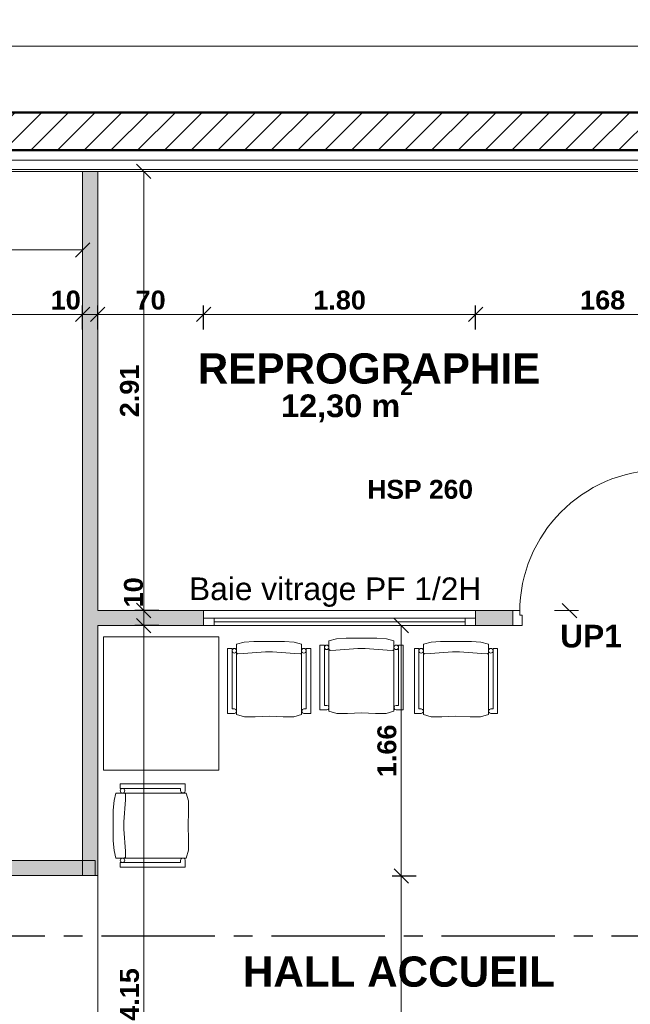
# Model space of a CAD drawing. Extents: x -45086 to 279774, y -60645 to -24658.
# Tile 25 of 35: x -22363 to -18324, y -32935 to -26420. Entities that reach past the tile are written whole.
import ezdxf

# ---------------------------------------------------------------- set-up
doc = ezdxf.new("R2010")
doc.units = 0
doc.header["$LTSCALE"] = 0.1
doc.header["$MEASUREMENT"] = 0
doc.linetypes.add('AXES2', pattern=[1.125, 0.75, -0.125, 0.125, -0.125])
doc.layers.get('0').update_dxf_attribs({"lineweight": 9})
doc.layers.get('Defpoints').update_dxf_attribs({"lineweight": 9})
for name, color, linetype, lineweight in [('Cloisons', 7, 'Continuous', 9), ('Cotat_ 1_50', 7, 'Continuous', 9), ('Doublages Inter', 7, 'Continuous', 9), ('Faux plafonds', 7, 'Continuous', 9), ('Mobiliers', 7, 'Continuous', 9), ('Murs Périphériques', 7, 'Continuous', 9), ('Revetement Sols', 7, 'Continuous', 9), ('Sols Inter', 7, 'Continuous', 9), ('Texte 2D', 7, 'Continuous', 9)]:
    doc.layers.add(name, color=color, linetype=linetype, lineweight=lineweight)
doc.styles.add('STYLE_GENERE_1', font='arial.ttf')
doc.styles.add('STYLE_GENERE_2', font='swisscb.ttf', dxfattribs={"width": 1.25})
doc.styles.add('STYLE_GENERE_6', font='arialbd.ttf')
doc.linetypes.add('ISOLATION', pattern='A,0.0001,-0.1,[134,ltypeshp.shx,S=0.1,R=0,X=-0.1,Y=0],-0.2,[134,ltypeshp.shx,S=0.1,R=180,X=0.1,Y=0],-0.1', length=0.4001)
doc.dimstyles.new('COTE CM', dxfattribs={"dimtxt": 125, "dimasz": 95, "dimexe": 60, "dimexo": 60, "dimgap": 30, "dimtad": 1, "dimdec": 0, "dimlfac": 0.1, "dimzin": 0, "dimdsep": 46, "dimtxsty": 'STYLE_GENERE_2', "dimblk": 'OBLIQUE', "dimcen": 0.09, "dimclrd": 256, "dimclre": 59, "dimclrt": 256, "dimadec": 0, "dimazin": 0, "dimtfac": 1, "dimtdec": 0, "dimtmove": 1, "dimatfit": 3, "dimfxl": 100, "dimfxlon": 1, "dimtolj": 1, "dimtzin": 0, "dimlwd": -1, "dimarcsym": 0})
doc.dimstyles.new('COTE METRES', dxfattribs={"dimtxt": 125, "dimasz": 95, "dimexe": 60, "dimexo": 60, "dimgap": 30, "dimtad": 1, "dimlfac": 0.001, "dimzin": 0, "dimdsep": 46, "dimtxsty": 'STYLE_GENERE_2', "dimblk": 'OBLIQUE', "dimcen": 0.09, "dimclrd": 256, "dimclre": 256, "dimclrt": 256, "dimadec": 0, "dimazin": 0, "dimtfac": 1, "dimtmove": 1, "dimatfit": 3, "dimldrblk": 'OBLIQUE', "dimfxl": 100, "dimfxlon": 1, "dimtolj": 1, "dimtzin": 0, "dimlwd": -1, "dimlwe": -1, "dimarcsym": 0})

# ---------------------------------------------------------------- blocks, each defined once
blk = doc.blocks.new('Chaise 4 12', base_point=(-22620.7, 257555.9))
at = {"layer": 'Mobiliers', "color": 59, "linetype": 'Continuous', "lineweight": 20}
for p, q in [((-22590.7, 258009.6), (-22620.7, 258009.6)), ((-22620.7, 258009.6), (-22620.7, 257580.3)), ((-22590.7, 258009.6), (-22620.7, 258009.6)), ((-22620.7, 258009.6), (-22620.7, 257580.3)), ((-22590.7, 257609.8), (-22590.7, 258009.6)), ((-22590.7, 257609.8), (-22590.7, 258009.6)), ((-22510.4, 258050.8), (-22560.7, 258038.2)), ((-22510.4, 258050.8), (-22560.7, 258038.2)), ((-22560.7, 258038.2), (-22560.7, 257572.4)), ((-22560.7, 258038.2), (-22560.7, 257572.4)), ((-22447.7, 258055.9), (-22510.4, 258050.8)), ((-22447.7, 258055.9), (-22510.4, 258050.8)), ((-22345.7, 258055.9), (-22447.7, 258055.9)), ((-22345.7, 258055.9), (-22447.7, 258055.9)), ((-22243.7, 258055.9), (-22345.7, 258055.9)), ((-22243.7, 258055.9), (-22345.7, 258055.9)), ((-22181, 258050.8), (-22243.7, 258055.9)), ((-22181, 258050.8), (-22243.7, 258055.9)), ((-22130.7, 258038.2), (-22181, 258050.8)), ((-22130.7, 258038.2), (-22181, 258050.8)), ((-22130.7, 257572.4), (-22130.7, 258038.2)), ((-22130.7, 257572.4), (-22130.7, 258038.2)), ((-22070.7, 258009.6), (-22100.7, 258009.6)), ((-22100.7, 258009.6), (-22100.7, 257609.8)), ((-22070.7, 258009.6), (-22100.7, 258009.6)), ((-22100.7, 258009.6), (-22100.7, 257609.8)), ((-22070.7, 257580.3), (-22070.7, 258009.6)), ((-22070.7, 257580.3), (-22070.7, 258009.6)), ((-22560.5, 257980.6), (-22560.7, 257981.9)), ((-22560, 257979.2), (-22560.5, 257980.6)), ((-22559.3, 257978), (-22560, 257979.2)), ((-22558.4, 257977), (-22559.3, 257978)), ((-22557.3, 257976.1), (-22558.4, 257977)), ((-22556.1, 257975.4), (-22557.3, 257976.1)), ((-22554.8, 257974.9), (-22556.1, 257975.4)), ((-22553.4, 257974.6), (-22554.8, 257974.9)), ((-22552.7, 257974.6), (-22553.4, 257974.6)), ((-22514.7, 257975.6), (-22552.7, 257974.6)), ((-22369.2, 257986.6), (-22514.7, 257975.6)), ((-22322.2, 257986.6), (-22369.2, 257986.6)), ((-22176.7, 257975.6), (-22322.2, 257986.6)), ((-22138.7, 257974.6), (-22176.7, 257975.6)), ((-22138, 257974.6), (-22138.7, 257974.6)), ((-22136.6, 257974.9), (-22138, 257974.6)), ((-22135.3, 257975.4), (-22136.6, 257974.9)), ((-22134.1, 257976.1), (-22135.3, 257975.4)), ((-22133, 257977), (-22134.1, 257976.1)), ((-22132.1, 257978), (-22133, 257977)), ((-22131.4, 257979.2), (-22132.1, 257978)), ((-22575.7, 257609.8), (-22590.7, 257609.8)), ((-22575.7, 257609.8), (-22590.7, 257609.8)), ((-22566.9, 257606.9), (-22575.7, 257609.8)), ((-22566.9, 257606.9), (-22575.7, 257609.8)), ((-22561.4, 257599.4), (-22566.9, 257606.9)), ((-22561.4, 257599.4), (-22566.9, 257606.9)), ((-22124.5, 257606.9), (-22130, 257599.4)), ((-22124.5, 257606.9), (-22130, 257599.4)), ((-22115.7, 257609.8), (-22124.5, 257606.9)), ((-22115.7, 257609.8), (-22124.5, 257606.9)), ((-22100.7, 257609.8), (-22115.7, 257609.8)), ((-22100.7, 257609.8), (-22115.7, 257609.8)), ((-22620.7, 257580.3), (-22575.7, 257580.3)), ((-22620.7, 257580.3), (-22575.7, 257580.3)), ((-22575.7, 257580.3), (-22566.9, 257582.7)), ((-22575.7, 257580.3), (-22566.9, 257582.7)), ((-22566.9, 257582.7), (-22561.4, 257590.2)), ((-22566.9, 257582.7), (-22561.4, 257590.2)), ((-22561.4, 257590.2), (-22561.4, 257599.4)), ((-22561.4, 257590.2), (-22561.4, 257599.4)), ((-22560.7, 257572.4), (-22508.8, 257557.1)), ((-22560.7, 257572.4), (-22508.8, 257557.1)), ((-22508.8, 257557.1), (-22438.7, 257556.9)), ((-22508.8, 257557.1), (-22438.7, 257556.9)), ((-22438.7, 257556.9), (-22345.7, 257561.1)), ((-22438.7, 257556.9), (-22345.7, 257561.1)), ((-22345.7, 257561.1), (-22252.7, 257556.9)), ((-22345.7, 257561.1), (-22252.7, 257556.9)), ((-22252.7, 257556.9), (-22182.6, 257557.1)), ((-22252.7, 257556.9), (-22182.6, 257557.1)), ((-22182.6, 257557.1), (-22130.7, 257572.4)), ((-22182.6, 257557.1), (-22130.7, 257572.4)), ((-22130, 257599.4), (-22130, 257590.2)), ((-22130, 257599.4), (-22130, 257590.2)), ((-22130, 257590.2), (-22124.5, 257582.7)), ((-22130, 257590.2), (-22124.5, 257582.7)), ((-22124.5, 257582.7), (-22115.7, 257580.3)), ((-22124.5, 257582.7), (-22115.7, 257580.3)), ((-22115.7, 257580.3), (-22070.7, 257580.3)), ((-22115.7, 257580.3), (-22070.7, 257580.3))]:
    blk.add_line(p, q, dxfattribs=at)
for centre, start, end in [((-22575.7, 257994.6), 90, 270), ((-22575.7, 257994.6), 90, 270), ((-22575.7, 257994.6), 270, 90), ((-22575.7, 257994.6), 270, 90), ((-22115.7, 257994.6), 90, 270), ((-22115.7, 257994.6), 90, 270), ((-22115.7, 257994.6), 270, 90), ((-22115.7, 257994.6), 270, 90)]:
    blk.add_arc(centre, 15, start, end, dxfattribs=at)
blk = doc.blocks.new('_Oblique')
at = {"color": 0, "linetype": 'ByBlock', "lineweight": -2}
blk.add_line((-0.5, -0.5), (0.5, 0.5), dxfattribs=at)
blk = doc.blocks.new('*D286', base_point=(-22620.7, 257555.9))
at = {"layer": 'Cotat_ 1_50', "transparency": 16777216}
for p, q in [((-21442.3, -30429.6), (-21602.3, -30429.6)), ((-21542.3, -34580.3), (-21542.3, -30429.6)), ((-21642.3, -34580.3), (-21482.3, -34580.3))]:
    blk.add_line(p, q, dxfattribs=at)
at = {"layer": 'Defpoints', "color": 0, "transparency": 16777216}
for p in [(-21542.3, -30429.6), (-19455.2, -30429.6), (-21843.5, -34580.3)]:
    blk.add_point(p, dxfattribs=at)
at = {"layer": 'Cotat_ 1_50', "transparency": 16777216, "xscale": 95, "yscale": 95, "zscale": 95}
for p, rotation in [((-21542.3, -30429.6), 90), ((-21542.3, -34580.3), 270)]:
    blk.add_blockref('_Oblique', p, dxfattribs=dict(at, rotation=rotation))
at = {"layer": 'Cotat_ 1_50', "transparency": 16777216, "insert": (-21636.4, -32870.2), "char_height": 125, "attachment_point": 5, "rotation": 90, "style": 'STYLE_GENERE_2'}
blk.add_mtext('\\A1;4.15', dxfattribs=at)
blk = doc.blocks.new('*D287', base_point=(-22620.7, 257555.9))
at = {"layer": 'Cotat_ 1_50', "color": 59, "lineweight": -2, "transparency": 16777216}
for p, q in [((-21442.3, -30329.7), (-21602.3, -30329.7)), ((-21442.3, -30429.7), (-21602.3, -30429.7))]:
    blk.add_line(p, q, dxfattribs=at)
at = {"layer": 'Cotat_ 1_50', "transparency": 16777216}
blk.add_line((-21542.3, -30429.7), (-21542.3, -30329.7), dxfattribs=at)
at = {"layer": 'Defpoints', "color": 0, "transparency": 16777216}
for p in [(-21542.3, -30329.7), (-19456.8, -30329.7), (-19456.8, -30429.7)]:
    blk.add_point(p, dxfattribs=at)
at = {"layer": 'Cotat_ 1_50', "transparency": 16777216, "xscale": 95, "yscale": 95, "zscale": 95}
for p, rotation in [((-21542.3, -30329.7), 90), ((-21542.3, -30429.7), 270)]:
    blk.add_blockref('_Oblique', p, dxfattribs=dict(at, rotation=rotation))
at = {"layer": 'Cotat_ 1_50', "transparency": 16777216, "insert": (-21610, -30209.4), "char_height": 125, "attachment_point": 5, "rotation": 90, "style": 'STYLE_GENERE_2'}
blk.add_mtext('\\A1;10', dxfattribs=at)
blk = doc.blocks.new('*D288', base_point=(-22620.7, 257555.9))
at = {"layer": 'Cotat_ 1_50', "transparency": 16777216}
for p, q in [((-42385.9, -26696.5), (-42385.9, -26536.5)), ((-10001.2, -26696.5), (-10001.2, -26536.5)), ((-42385.9, -26596.5), (-10001.2, -26596.5))]:
    blk.add_line(p, q, dxfattribs=at)
at = {"layer": 'Defpoints', "color": 0, "transparency": 16777216}
for p in [(-10001.2, -26596.5), (-42385.9, -31309.9), (-10001.2, -34322.8)]:
    blk.add_point(p, dxfattribs=at)
at = {"layer": 'Cotat_ 1_50', "transparency": 16777216, "xscale": 95, "yscale": 95, "zscale": 95, "rotation": 180}
blk.add_blockref('_Oblique', (-42385.9, -26596.5), dxfattribs=at)
at = {"layer": 'Cotat_ 1_50', "transparency": 16777216, "xscale": 95, "yscale": 95, "zscale": 95}
blk.add_blockref('_Oblique', (-10001.2, -26596.5), dxfattribs=at)
at = {"layer": 'Cotat_ 1_50', "transparency": 16777216, "insert": (-26193.6, -26502.4), "char_height": 125, "attachment_point": 5, "style": 'STYLE_GENERE_2'}
blk.add_mtext('\\A1;32.39', dxfattribs=at)
blk = doc.blocks.new('*D352', base_point=(-22620.7, 257555.9))
at = {"layer": 'Cotat_ 1_50', "transparency": 16777216}
for p, q in [((-16167.7, -27424.3), (-16007.7, -27424.3)), ((-16067.7, -30104.3), (-16067.7, -27424.3)), ((-16067.7, -30104.3), (-16007.7, -30104.3))]:
    blk.add_line(p, q, dxfattribs=at)
at = {"layer": 'Defpoints', "color": 0, "transparency": 16777216}
for p in [(-26085.6, -27424.3), (-16067.7, -27424.3), (-16112.1, -30104.3)]:
    blk.add_point(p, dxfattribs=at)
at = {"layer": 'Cotat_ 1_50', "transparency": 16777216, "xscale": 95, "yscale": 95, "zscale": 95}
for p, rotation in [((-16067.7, -27424.3), 90), ((-16067.7, -30104.3), 270)]:
    blk.add_blockref('_Oblique', p, dxfattribs=dict(at, rotation=rotation))
at = {"layer": 'Cotat_ 1_50', "transparency": 16777216, "insert": (-16161.8, -28764.3), "char_height": 125, "attachment_point": 5, "rotation": 90, "style": 'STYLE_GENERE_2'}
blk.add_mtext('\\A1;2.68', dxfattribs=at)
blk = doc.blocks.new('*D400', base_point=(-22620.7, 257555.9))
at = {"layer": 'Cotat_ 1_50', "color": 59, "lineweight": -2, "transparency": 16777216}
for p, q in [((-19739.7, -32086.9), (-19899.7, -32086.9)), ((-19739.7, -37080.1), (-19899.7, -37080.1))]:
    blk.add_line(p, q, dxfattribs=at)
at = {"layer": 'Cotat_ 1_50', "transparency": 16777216}
blk.add_line((-19839.7, -37080.1), (-19839.7, -32086.9), dxfattribs=at)
at = {"layer": 'Defpoints', "color": 0, "transparency": 16777216}
for p in [(-19839.7, -32086.9), (-19215.6, -32086.9), (-19418.8, -37080.1)]:
    blk.add_point(p, dxfattribs=at)
at = {"layer": 'Cotat_ 1_50', "transparency": 16777216, "xscale": 95, "yscale": 95, "zscale": 95}
for p, rotation in [((-19839.7, -32086.9), 90), ((-19839.7, -37080.1), 270)]:
    blk.add_blockref('_Oblique', p, dxfattribs=dict(at, rotation=rotation))
at = {"layer": 'Cotat_ 1_50', "transparency": 16777216, "insert": (-19933.8, -34583.5), "char_height": 125, "attachment_point": 5, "rotation": 90, "style": 'STYLE_GENERE_2'}
blk.add_mtext('\\A1;499', dxfattribs=at)
blk = doc.blocks.new('*D401', base_point=(-22620.7, 257555.9))
at = {"layer": 'Cotat_ 1_50', "transparency": 16777216}
for p, q in [((-19939.7, -30429.7), (-19779.7, -30429.7)), ((-19839.7, -32086.9), (-19839.7, -30429.7)), ((-19739.7, -32086.9), (-19899.7, -32086.9))]:
    blk.add_line(p, q, dxfattribs=at)
at = {"layer": 'Defpoints', "color": 0, "transparency": 16777216}
for p in [(-21849.7, -30429.7), (-19839.7, -30429.7), (-19215.6, -32086.9)]:
    blk.add_point(p, dxfattribs=at)
at = {"layer": 'Cotat_ 1_50', "transparency": 16777216, "xscale": 95, "yscale": 95, "zscale": 95}
for p, rotation in [((-19839.7, -30429.7), 90), ((-19839.7, -32086.9), 270)]:
    blk.add_blockref('_Oblique', p, dxfattribs=dict(at, rotation=rotation))
at = {"layer": 'Cotat_ 1_50', "transparency": 16777216, "insert": (-19933.8, -31258.3), "char_height": 125, "attachment_point": 5, "rotation": 90, "style": 'STYLE_GENERE_2'}
blk.add_mtext('\\A1;1.66', dxfattribs=at)
blk = doc.blocks.new('*D412', base_point=(-22620.7, 257555.9))
at = {"layer": 'Cotat_ 1_50', "transparency": 16777216}
for p, q in [((-26085.6, -28470.6), (-26085.6, -28310.6)), ((-21947.3, -28470.6), (-21947.3, -28310.6)), ((-26085.6, -28370.6), (-21947.3, -28370.6))]:
    blk.add_line(p, q, dxfattribs=at)
at = {"layer": 'Defpoints', "color": 0, "transparency": 16777216}
for p in [(-21947.3, -28370.6), (-26085.6, -29744.1), (-21947.3, -29744.1)]:
    blk.add_point(p, dxfattribs=at)
at = {"layer": 'Cotat_ 1_50', "transparency": 16777216, "xscale": 95, "yscale": 95, "zscale": 95, "rotation": 180}
blk.add_blockref('_Oblique', (-26085.6, -28370.6), dxfattribs=at)
at = {"layer": 'Cotat_ 1_50', "transparency": 16777216, "xscale": 95, "yscale": 95, "zscale": 95}
blk.add_blockref('_Oblique', (-21947.3, -28370.6), dxfattribs=at)
at = {"layer": 'Cotat_ 1_50', "transparency": 16777216, "insert": (-24016.5, -28277.6), "char_height": 125, "attachment_point": 5, "style": 'STYLE_GENERE_2'}
blk.add_mtext('\\A1;4.14', dxfattribs=at)
blk = doc.blocks.new('*D413', base_point=(-22620.7, 257555.9))
at = {"layer": 'Cotat_ 1_50', "color": 59, "lineweight": -2, "transparency": 16777216}
for p, q in [((-21947.3, -28470.6), (-21947.3, -28310.6)), ((-21847.3, -28470.6), (-21847.3, -28310.6))]:
    blk.add_line(p, q, dxfattribs=at)
at = {"layer": 'Cotat_ 1_50', "transparency": 16777216}
blk.add_line((-21947.3, -28370.6), (-21847.3, -28370.6), dxfattribs=at)
at = {"layer": 'Defpoints', "color": 0, "transparency": 16777216}
for p in [(-21847.3, -28370.6), (-21947.3, -29724.6), (-21847.3, -29724.6)]:
    blk.add_point(p, dxfattribs=at)
at = {"layer": 'Cotat_ 1_50', "transparency": 16777216, "xscale": 95, "yscale": 95, "zscale": 95, "rotation": 180}
blk.add_blockref('_Oblique', (-21947.3, -28370.6), dxfattribs=at)
at = {"layer": 'Cotat_ 1_50', "transparency": 16777216, "xscale": 95, "yscale": 95, "zscale": 95}
blk.add_blockref('_Oblique', (-21847.3, -28370.6), dxfattribs=at)
at = {"layer": 'Cotat_ 1_50', "transparency": 16777216, "insert": (-22058.9, -28276.5), "char_height": 125, "attachment_point": 5, "style": 'STYLE_GENERE_2'}
blk.add_mtext('\\A1;10', dxfattribs=at)
blk = doc.blocks.new('*D458', base_point=(-22620.7, 257555.9))
at = {"layer": 'Cotat_ 1_50', "color": 59, "lineweight": -2, "transparency": 16777216}
for p, q in [((-21847.3, -28470.6), (-21847.3, -28310.6)), ((-21147.3, -28470.6), (-21147.3, -28310.6))]:
    blk.add_line(p, q, dxfattribs=at)
at = {"layer": 'Cotat_ 1_50', "transparency": 16777216}
blk.add_line((-21847.3, -28370.6), (-21147.3, -28370.6), dxfattribs=at)
at = {"layer": 'Defpoints', "color": 0, "transparency": 16777216}
for p in [(-21147.3, -28370.6), (-21847.3, -28627.4), (-21147.3, -29212.9)]:
    blk.add_point(p, dxfattribs=at)
at = {"layer": 'Cotat_ 1_50', "transparency": 16777216, "xscale": 95, "yscale": 95, "zscale": 95, "rotation": 180}
blk.add_blockref('_Oblique', (-21847.3, -28370.6), dxfattribs=at)
at = {"layer": 'Cotat_ 1_50', "transparency": 16777216, "xscale": 95, "yscale": 95, "zscale": 95}
blk.add_blockref('_Oblique', (-21147.3, -28370.6), dxfattribs=at)
at = {"layer": 'Cotat_ 1_50', "transparency": 16777216, "insert": (-21497.3, -28276.5), "char_height": 125, "attachment_point": 5, "style": 'STYLE_GENERE_2'}
blk.add_mtext('\\A1;70', dxfattribs=at)
blk = doc.blocks.new('*D459', base_point=(-22620.7, 257555.9))
at = {"layer": 'Cotat_ 1_50', "transparency": 16777216}
for p, q in [((-21147.3, -28470.6), (-21147.3, -28310.6)), ((-19347.3, -28470.6), (-19347.3, -28310.6)), ((-21147.3, -28370.6), (-19347.3, -28370.6))]:
    blk.add_line(p, q, dxfattribs=at)
at = {"layer": 'Defpoints', "color": 0, "transparency": 16777216}
for p in [(-19347.3, -28370.6), (-21147.3, -29212.9), (-19347.3, -29212.9)]:
    blk.add_point(p, dxfattribs=at)
at = {"layer": 'Cotat_ 1_50', "transparency": 16777216, "xscale": 95, "yscale": 95, "zscale": 95, "rotation": 180}
blk.add_blockref('_Oblique', (-21147.3, -28370.6), dxfattribs=at)
at = {"layer": 'Cotat_ 1_50', "transparency": 16777216, "xscale": 95, "yscale": 95, "zscale": 95}
blk.add_blockref('_Oblique', (-19347.3, -28370.6), dxfattribs=at)
at = {"layer": 'Cotat_ 1_50', "transparency": 16777216, "insert": (-20247.3, -28276.5), "char_height": 125, "attachment_point": 5, "style": 'STYLE_GENERE_2'}
blk.add_mtext('\\A1;1.80', dxfattribs=at)
blk = doc.blocks.new('*D460', base_point=(-22620.7, 257555.9))
at = {"layer": 'Cotat_ 1_50', "color": 59, "lineweight": -2, "transparency": 16777216}
for p, q in [((-19347.3, -28470.6), (-19347.3, -28310.6)), ((-17666.4, -28470.6), (-17666.4, -28310.6))]:
    blk.add_line(p, q, dxfattribs=at)
at = {"layer": 'Cotat_ 1_50', "transparency": 16777216}
blk.add_line((-19347.3, -28370.6), (-17666.4, -28370.6), dxfattribs=at)
at = {"layer": 'Defpoints', "color": 0, "transparency": 16777216}
for p in [(-17666.4, -28370.6), (-19347.3, -29212.9), (-17666.4, -30329.7)]:
    blk.add_point(p, dxfattribs=at)
at = {"layer": 'Cotat_ 1_50', "transparency": 16777216, "xscale": 95, "yscale": 95, "zscale": 95, "rotation": 180}
blk.add_blockref('_Oblique', (-19347.3, -28370.6), dxfattribs=at)
at = {"layer": 'Cotat_ 1_50', "transparency": 16777216, "xscale": 95, "yscale": 95, "zscale": 95}
blk.add_blockref('_Oblique', (-17666.4, -28370.6), dxfattribs=at)
at = {"layer": 'Cotat_ 1_50', "transparency": 16777216, "insert": (-18506.8, -28276.5), "char_height": 125, "attachment_point": 5, "style": 'STYLE_GENERE_2'}
blk.add_mtext('\\A1;168', dxfattribs=at)
blk = doc.blocks.new('*D493')
at = {"layer": 'Defpoints', "color": 0, "transparency": 16777216}
for p in [(-26341.5, -32084), (-26341.5, -33274.8), (-21847.3, -33488.1)]:
    blk.add_point(p, dxfattribs=at)
at = {"layer": 'Murs Périphériques', "transparency": 16777216}
for p, q in [((-26341.5, -33174.8), (-26341.5, -33334.8)), ((-21847.3, -33374.8), (-21847.3, -33214.8)), ((-21847.3, -33274.8), (-26341.5, -33274.8))]:
    blk.add_line(p, q, dxfattribs=at)
at = {"layer": 'Murs Périphériques', "transparency": 16777216, "xscale": 95, "yscale": 95, "zscale": 95, "rotation": 180}
blk.add_blockref('_Oblique', (-26341.5, -33274.8), dxfattribs=at)
at = {"layer": 'Murs Périphériques', "transparency": 16777216, "xscale": 95, "yscale": 95, "zscale": 95}
blk.add_blockref('_Oblique', (-21847.3, -33274.8), dxfattribs=at)
at = {"layer": 'Murs Périphériques', "transparency": 16777216, "insert": (-24094.4, -33180.7), "char_height": 125, "attachment_point": 5, "style": 'STYLE_GENERE_2'}
blk.add_mtext('\\A1;4.49', dxfattribs=at)
blk = doc.blocks.new('*D495')
at = {"layer": 'Defpoints', "color": 0, "transparency": 16777216}
for p in [(-22203.7, -27424.3), (-21542.3, -27424.3), (-22203.7, -30329.7)]:
    blk.add_point(p, dxfattribs=at)
at = {"layer": 'Murs Périphériques', "transparency": 16777216}
for p, q in [((-21642.3, -27424.3), (-21482.3, -27424.3)), ((-21542.3, -30329.7), (-21542.3, -27424.3)), ((-21642.3, -30329.7), (-21482.3, -30329.7))]:
    blk.add_line(p, q, dxfattribs=at)
at = {"layer": 'Murs Périphériques', "transparency": 16777216, "xscale": 95, "yscale": 95, "zscale": 95}
for p, rotation in [((-21542.3, -27424.3), 90), ((-21542.3, -30329.7), 270)]:
    blk.add_blockref('_Oblique', p, dxfattribs=dict(at, rotation=rotation))
at = {"layer": 'Murs Périphériques', "transparency": 16777216, "insert": (-21636.4, -28877), "char_height": 125, "attachment_point": 5, "rotation": 90, "style": 'STYLE_GENERE_2'}
blk.add_mtext('\\A1;2.91', dxfattribs=at)
blk = doc.blocks.new('*D506')
at = {"layer": 'Defpoints', "color": 0, "transparency": 16777216}
for p in [(-23997.4, -27424.3), (-21947.3, -27424.3), (-21947.3, -27944.2)]:
    blk.add_point(p, dxfattribs=at)
at = {"layer": 'Murs Périphériques', "transparency": 16777216}
for p, q in [((-23997.4, -27844.2), (-23997.4, -28004.2)), ((-21947.3, -27844.2), (-21947.3, -28004.2)), ((-23997.4, -27944.2), (-21947.3, -27944.2))]:
    blk.add_line(p, q, dxfattribs=at)
at = {"layer": 'Murs Périphériques', "transparency": 16777216, "xscale": 95, "yscale": 95, "zscale": 95, "rotation": 180}
blk.add_blockref('_Oblique', (-23997.4, -27944.2), dxfattribs=at)
at = {"layer": 'Murs Périphériques', "transparency": 16777216, "xscale": 95, "yscale": 95, "zscale": 95}
blk.add_blockref('_Oblique', (-21947.3, -27944.2), dxfattribs=at)
at = {"layer": 'Murs Périphériques', "transparency": 16777216, "insert": (-22972.4, -27850), "char_height": 125, "attachment_point": 5, "style": 'STYLE_GENERE_2'}
blk.add_mtext('\\A1;2.05', dxfattribs=at)

msp = doc.modelspace()

# ---------------------------------------------------------------- hatches: boundary and pattern name
at = {"layer": 'Cloisons'}
msp.add_hatch(color=256, dxfattribs=at).paths.add_polyline_path([(-21847.309, -32084.034), (-21847.309, -27424.264), (-21947.309, -27424.264), (-21947.309, -32084.034)])
for points in [[(-21847.309, -30329.716), (-21847.309, -30429.716), (-21147.309, -30429.716), (-21147.309, -30329.716)], [(-19347.309, -30329.716), (-19347.309, -30429.716), (-19100.229, -30429.716), (-19100.229, -30329.716)], [(-22977.408, -32084.034), (-21863.092, -32084.034), (-21863.092, -31984.034), (-22977.408, -31984.034)]]:
    msp.add_hatch(color=256, dxfattribs=at).paths.add_polyline_path(points, flags=0)
at = {"layer": 'Murs Périphériques'}
h = msp.add_hatch(dxfattribs=at)
h.set_pattern_fill('ANSI31', color=256, scale=1000)
h.set_pattern_definition([(45, (-22894.26, -32484.26), (-88.3883, 88.3883), [])])
h.paths.add_polyline_path([(-10001.246, -27034.264), (-22894.259, -27034.264), (-22894.259, -27284.264), (-10221.246, -27284.264), (-10221.246, -32484.264), (-10001.246, -32484.264), (-10001.246, -27284.264)])

# ---------------------------------------------------------------- linework, layer by layer
at = {"linetype": 'AXES2', "lineweight": 30, "ltscale": 10000}
msp.add_line((-9822.49, -32484.264), (-43832.691, -32484.264), dxfattribs=at)
at = {"layer": 'Cloisons', "color": 7, "linetype": 'ISOLATION', "ltscale": 1550}
msp.add_line((-42038.876, -27349.212), (-10303.26, -27348.986), dxfattribs=at)
at = {"layer": 'Cloisons', "linetype": 'Continuous'}
for p, q in [((-21947.309, -27424.264), (-21947.309, -32084.034)), ((-21847.309, -30329.716), (-21847.309, -27424.264)), ((-21147.309, -30329.716), (-21847.309, -30329.716)), ((-19100.229, -30329.716), (-19347.309, -30329.716)), ((-19100.229, -30429.716), (-19100.229, -30329.716)), ((-21847.309, -30429.716), (-21147.309, -30429.716)), ((-21847.309, -32084.034), (-21847.309, -30429.716)), ((-19347.309, -30429.716), (-19100.229, -30429.716)), ((-21863.092, -31984.034), (-22977.408, -31984.034)), ((-21863.092, -32084.034), (-21863.092, -31984.034)), ((-22977.408, -32084.034), (-21863.092, -32084.034)), ((-21947.309, -32084.034), (-21847.309, -32084.034))]:
    msp.add_line(p, q, dxfattribs=at)
at = {"layer": 'Cloisons'}
for p, q in [((-21147.309, -30429.716), (-21147.309, -30329.716)), ((-19347.309, -30329.716), (-21147.309, -30329.716)), ((-21147.309, -30329.716), (-19347.309, -30329.716)), ((-19347.309, -30329.716), (-21147.309, -30329.716)), ((-19347.309, -30429.716), (-19347.309, -30329.716)), ((-19055.229, -30329.716), (-19100.229, -30329.716)), ((-19055.229, -30359.716), (-19055.229, -30329.716)), ((-19040.229, -30359.716), (-19055.229, -30359.716)), ((-19040.229, -30429.716), (-19040.229, -30359.716)), ((-21077.309, -30379.716), (-21147.309, -30379.716)), ((-21147.309, -30379.716), (-21147.309, -30429.716)), ((-21077.309, -30429.716), (-21077.309, -30379.716)), ((-19417.309, -30379.716), (-21077.309, -30379.716)), ((-19417.309, -30404.716), (-21077.309, -30404.716)), ((-19347.309, -30379.716), (-19417.309, -30379.716)), ((-19417.309, -30379.716), (-19417.309, -30429.716)), ((-19347.309, -30429.716), (-19347.309, -30379.716)), ((-21147.309, -30429.716), (-19347.309, -30429.716)), ((-21147.309, -30429.716), (-21077.309, -30429.716)), ((-19417.309, -30429.716), (-21077.309, -30429.716)), ((-19417.309, -30429.716), (-19347.309, -30429.716)), ((-19100.229, -30429.716), (-19040.229, -30429.716))]:
    msp.add_line(p, q, dxfattribs=at)
at = {"layer": 'Cloisons', "color": 59, "linetype": 'Continuous', "lineweight": 20}
for p, q in [((-19100.229, -30329.716), (-19100.229, -30339.716)), ((-19100.229, -30339.716), (-19100.229, -30419.716)), ((-19100.229, -30419.716), (-19100.229, -30429.716))]:
    msp.add_line(p, q, dxfattribs=at)
at = {"layer": 'Cloisons'}
msp.add_arc((-18115.137, -30339.753), 940.092, 90.6150605, 179.9977227, dxfattribs=at)
at = {"layer": 'Cotat_ 1_50'}
msp.add_line((-18826.196, -30329.716), (-18666.196, -30329.716), dxfattribs=at)
at = {"layer": 'Doublages Inter', "linetype": 'Continuous'}
for p, q in [((-10221.246, -27284.264), (-42165.876, -27284.264)), ((-42038.876, -27411.264), (-10348.246, -27411.264))]:
    msp.add_line(p, q, dxfattribs=at)
at = {"layer": 'Doublages Inter'}
msp.add_line((-42025.876, -27424.264), (-10361.246, -27424.264), dxfattribs=at)
at = {"layer": 'Murs Périphériques', "linetype": 'Continuous', "lineweight": 50}
for p, q in [((-10001.246, -27034.264), (-42365.876, -27034.264)), ((-42165.876, -27284.264), (-10221.246, -27284.264))]:
    msp.add_line(p, q, dxfattribs=at)
at = {"layer": 'Revetement Sols', "color": 7, "flags": 128}
msp.add_lwpolyline([(-21046.128, -30503.655), (-21046.128, -31387.074), (-21807.976, -31387.074), (-21807.976, -30503.655)], close=True, dxfattribs=at)
at = {"layer": 'Sols Inter', "color": 7}
msp.add_line((-21847.309, -33484.722), (-21847.309, -31983.687), dxfattribs=at)

# ---------------------------------------------------------------- block references
at = {"layer": 'Cotat_ 1_50', "xscale": 95, "yscale": 95, "zscale": 95, "rotation": 270}
msp.add_blockref('_Oblique', (-18726.196, -30329.716), dxfattribs=at)
at = {"layer": 'Mobiliers', "color": 7}
for p in [(-20988.478, -31034.608), (-20377.397, -31012.106), (-19752.349, -31034.608)]:
    msp.add_blockref('Chaise 4 12', p, dxfattribs=at)
at = {"layer": 'Mobiliers', "color": 7, "rotation": 90}
msp.add_blockref('Chaise 4 12', (-21244.645, -32027.398), dxfattribs=at)

# ---------------------------------------------------------------- texts
at = {"layer": 'Faux plafonds', "color": 7, "insert": (-19714.067, -29528.639), "char_height": 125, "attachment_point": 5, "style": 'STYLE_GENERE_6'}
msp.add_mtext('{HSP 260}', dxfattribs=at)
at = {"layer": 'Revetement Sols', "color": 7, "insert": (-20634.54, -29083.817), "char_height": 150, "attachment_point": 7, "style": 'STYLE_GENERE_2'}
msp.add_mtext('12,30 m{\\A1;\\H0.7x;\\S2^  ;}', dxfattribs=at)
at = {"layer": 'Texte 2D', "color": 7, "char_height": 200, "attachment_point": 5, "style": 'STYLE_GENERE_6'}
for s, insert in [('{REPROGRAPHIE}', (-20052.829, -28729.441)), ('{HALL ACCUEIL}', (-19855.138, -32720.244))]:
    msp.add_mtext(s, dxfattribs=dict(at, insert=insert))
at = {"layer": 'Texte 2D', "color": 7, "insert": (-19309.977, -30208.575), "char_height": 150, "width": 1898.03827, "attachment_point": 6, "style": 'STYLE_GENERE_1'}
msp.add_mtext('{Baie vitrage PF 1/2H}', dxfattribs=at)
at = {"layer": 'Texte 2D', "insert": (-18583.919, -30500.33), "char_height": 150, "width": 1915.86713, "attachment_point": 5, "style": 'STYLE_GENERE_6'}
msp.add_mtext('UP1', dxfattribs=at)

# ---------------------------------------------------------------- dimensions: what is measured, and where the dimension line sits
at = {"layer": 'Cotat_ 1_50', "color": 7}
dim = msp.add_linear_dim(base=(-10001.246, -26596.489), p1=(-42385.876, -31309.917), p2=(-10001.246, -34322.823), text='32.39', dimstyle='COTE METRES', dxfattribs=at)
dim.commit()
dim.dimension.update_dxf_attribs({"geometry": '*D288', "text_midpoint": (-26193.561, -26502.406)})
for base, p1, p2, picture, middle in [((-16067.715, -27424.264), (-16112.069, -30104.302), (-26085.638, -27424.264), '*D352', (-16161.798, -28764.283)), ((-19839.728, -30429.716), (-19215.61, -32086.872), (-21849.73, -30429.716), '*D401', (-19933.811, -31258.294))]:
    dim = msp.add_linear_dim(base=base, p1=p1, p2=p2, angle=90, dimstyle='COTE METRES', dxfattribs=at)
    dim.commit()
    dim.dimension.update_dxf_attribs({"geometry": picture, "text_midpoint": middle})
for base, p1, p2, dimstyle, picture, middle in [((-21947.309, -28370.553), (-26085.638, -29744.149), (-21947.309, -29744.149), 'COTE METRES', '*D412', (-24016.473, -28277.647)), ((-21147.309, -28370.553), (-21847.309, -28627.365), (-21147.309, -29212.931), 'COTE CM', '*D458', (-21497.309, -28276.47)), ((-19347.309, -28370.553), (-21147.309, -29212.931), (-19347.309, -29212.931), 'COTE METRES', '*D459', (-20247.309, -28276.47))]:
    dim = msp.add_linear_dim(base=base, p1=p1, p2=p2, dimstyle=dimstyle, dxfattribs=at)
    dim.commit()
    dim.dimension.update_dxf_attribs({"geometry": picture, "text_midpoint": middle})
for base, p1, p2, picture, middle in [((-21847.309, -28370.553), (-21947.309, -29724.613), (-21847.309, -29724.613), '*D413', (-22058.861, -28370.553)), ((-17666.358, -28370.553), (-19347.309, -29212.931), (-17666.358, -30329.716), '*D460', (-18506.833, -28370.553))]:
    dim = msp.add_linear_dim(base=base, p1=p1, p2=p2, dimstyle='COTE CM', dxfattribs=at)
    dim.commit()
    dim.dimension.update_dxf_attribs({"geometry": picture, "text_midpoint": middle, "dimtype": 160})
for base, p1, p2, dimstyle, picture, middle in [((-21542.32, -30329.716), (-19456.833, -30429.716), (-19456.833, -30329.716), 'COTE CM', '*D287', (-21515.905, -30209.384)), ((-21542.283, -30429.647), (-21843.507, -34580.265), (-19455.195, -30429.647), 'COTE METRES', '*D286', (-21542.283, -32870.238))]:
    dim = msp.add_linear_dim(base=base, p1=p1, p2=p2, angle=90, dimstyle=dimstyle, dxfattribs=at)
    dim.commit()
    dim.dimension.update_dxf_attribs({"geometry": picture, "text_midpoint": middle, "dimtype": 160})
at = {"layer": 'Cotat_ 1_50'}
dim = msp.add_linear_dim(base=(-19839.728, -32086.872), p1=(-19418.824, -37080.084), p2=(-19215.61, -32086.872), angle=90, dimstyle='COTE CM', dxfattribs=at)
dim.commit()
dim.dimension.update_dxf_attribs({"geometry": '*D400', "text_midpoint": (-19933.811, -34583.478)})
at = {"layer": 'Murs Périphériques'}
for base, p1, p2, picture, middle in [((-21947.309, -27944.203), (-23997.408, -27424.264), (-21947.309, -27424.264), '*D506', (-22972.358, -27850.039)), ((-26341.485, -33274.827), (-21847.309, -33488.116), (-26341.485, -32084.034), '*D493', (-24094.397, -33180.744))]:
    dim = msp.add_linear_dim(base=base, p1=p1, p2=p2, dimstyle='COTE METRES', dxfattribs=at)
    dim.commit()
    dim.dimension.update_dxf_attribs({"geometry": picture, "text_midpoint": middle})
dim = msp.add_linear_dim(base=(-21542.32, -27424.264), p1=(-22203.67, -30329.716), p2=(-22203.67, -27424.264), angle=90, dimstyle='COTE METRES', dxfattribs=at)
dim.commit()
dim.dimension.update_dxf_attribs({"geometry": '*D495', "text_midpoint": (-21636.403, -28876.99)})

doc.saveas('drawing.dxf')
